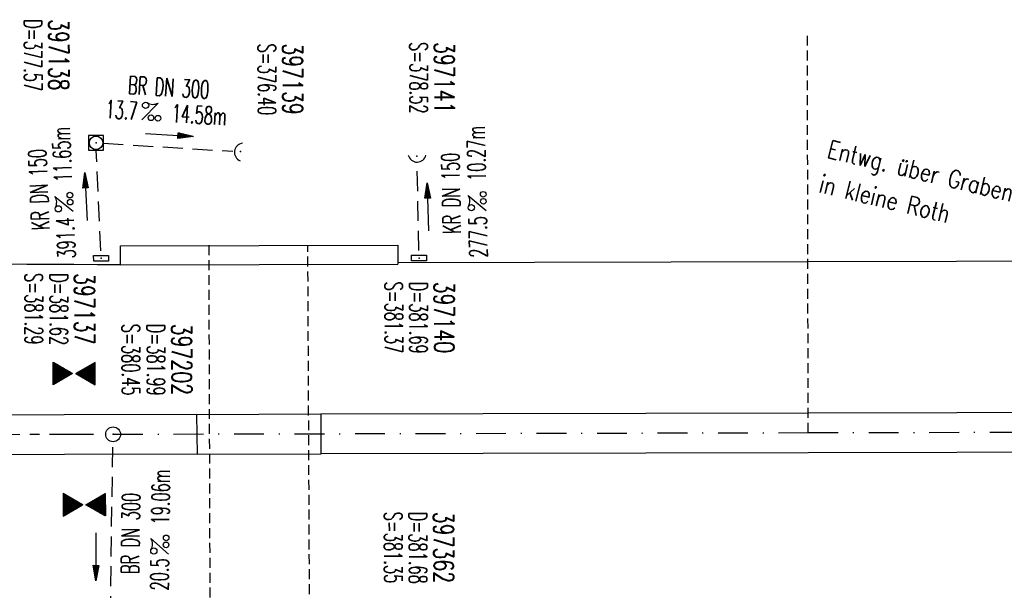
# Model space of a CAD drawing. Extents: x 0 to 1135, y 0 to 420.
# Tile 4 of 56: x 99 to 199, y 186 to 243. Entities that reach past the tile are written whole.
import ezdxf
from ezdxf.enums import TextEntityAlignment as Align

# ---------------------------------------------------------------- set-up
doc = ezdxf.new("R2010")
doc.units = 0
doc.header["$LTSCALE"] = 2
doc.header["$MEASUREMENT"] = 0
for name, pattern in [('ACHSE', [5.5, 4, -0.5, 0.5, -0.5]), ('AUSGEZOGEN', [0]), ('GESTRICH-X2', [1.5, 1, -0.5]), ('GESTRICHELT', [0.75, 0.5, -0.25]), ('STRICHPT-X3', [3, 1.5, -0.75, 0, -0.75])]:
    doc.linetypes.add(name, pattern=pattern)
doc.layers.get('0').update_dxf_attribs({"linetype": 'AUSGEZOGEN'})
for name, color, linetype in [('ACHSE', 250, 'STRICHPT-X3'), ('ACHSETOP', 250, 'ACHSE'), ('BAUWO', 250, 'CONTINUOUS'), ('BAUWU', 250, 'GESTRICHELT'), ('FBR', 8, 'CONTINUOUS'), ('GEF', 1, 'AUSGEZOGEN'), ('HEKTOM', 250, 'GESTRICHELT'), ('KANAL', 7, 'GESTRICH-X2'), ('PFEIL', 7, 'CONTINUOUS'), ('SCHACHTNR', 6, 'CONTINUOUS'), ('SCHRIFT', 7, 'CONTINUOUS'), ('SCHSYMBOL', 7, 'CONTINUOUS'), ('TEXTO', 4, 'CONTINUOUS'), ('TEXTU', 4, 'CONTINUOUS')]:
    doc.layers.add(name, color=color, linetype=linetype)
doc.styles.add('ROMANS', font='romans.shx', dxfattribs={"width": 0.8})

# ---------------------------------------------------------------- blocks, each defined once
blk = doc.blocks.new('PROM')
blk.add_line((1.566, 1.817), (0.019, 0.015))
for centre, radius in [((0.317, 1.51), 0.317), ((0.943, 0.291), 0.283), ((1.645, 0.287), 0.283)]:
    blk.add_circle(centre, radius)
blk.add_arc((0.992, 2.682), 1.033, 239.14139, 303.35492)
blk = doc.blocks.new('PFEIL2')
at = {"color": 0}
for p, q in [((0.88, 0.002), (-2.401, -0.012)), ((0.881, -0.271), (0.879, 0.276)), ((0.879, 0.276), (2.429, 0.009)), ((0.911, 0.27), (0.879, 0.265)), ((0.965, 0.261), (0.879, 0.246)), ((1.019, 0.252), (0.879, 0.228)), ((1.073, 0.242), (0.879, 0.209)), ((1.127, 0.233), (0.879, 0.191)), ((1.181, 0.224), (0.879, 0.172)), ((1.235, 0.214), (0.879, 0.154)), ((1.289, 0.205), (0.879, 0.135)), ((1.343, 0.196), (0.879, 0.117)), ((1.397, 0.187), (0.879, 0.098)), ((1.451, 0.177), (0.879, 0.08)), ((1.505, 0.168), (0.879, 0.061)), ((1.559, 0.159), (0.88, 0.043)), ((1.613, 0.149), (0.88, 0.024)), ((1.668, 0.14), (0.88, 0.006)), ((1.722, 0.131), (0.88, -0.013)), ((1.776, 0.121), (0.88, -0.031)), ((1.83, 0.112), (0.88, -0.05)), ((1.884, 0.103), (0.88, -0.068)), ((1.938, 0.094), (0.88, -0.087)), ((1.992, 0.084), (0.88, -0.105)), ((2.046, 0.075), (0.88, -0.124)), ((2.1, 0.066), (0.88, -0.142)), ((2.154, 0.056), (0.88, -0.161)), ((2.208, 0.047), (0.88, -0.179)), ((2.262, 0.038), (0.881, -0.198)), ((2.316, 0.029), (0.881, -0.216)), ((2.37, 0.019), (0.881, -0.235)), ((2.424, 0.01), (0.881, -0.253)), ((2.429, 0.009), (0.881, -0.271))]:
    blk.add_line(p, q, dxfattribs=at)
blk = doc.blocks.new('30')
at = {"color": 0}
for p, q in [((-0.75, -0.29), (-0.75, 0.293)), ((-0.75, 0.293), (0.753, 0.293)), ((0.753, 0.293), (0.753, -0.29)), ((0.753, -0.29), (-0.75, -0.29))]:
    blk.add_line(p, q, dxfattribs=at)
blk.add_point((0, 0), dxfattribs=at)
blk = doc.blocks.new('GST')
at = {"color": 0}
blk.add_circle((0, 0), 0.75, dxfattribs=at)
blk.add_point((0, 0), dxfattribs=at)
blk = doc.blocks.new('10')
blk.add_blockref('GST', (0, 0))
blk = doc.blocks.new('40')
at = {"color": 0}
blk.add_arc((0.025, 0.311), 0.91, 192.5363, 347.4637, dxfattribs=at)
blk.add_point((0, 0), dxfattribs=at)
blk = doc.blocks.new('20')
blk.add_lwpolyline([(-0.754, -0.751), (0.754, -0.751), (0.754, 0.75), (-0.754, 0.75)], close=True)
blk.add_circle((0, 0), 0.676)
blk.add_point((0, 0))
blk = doc.blocks.new('*X23')
at = {"color": 0}
for p, q in [((379.636, 182.407), (379.645, 182.415)), ((379.64, 182.401), (379.654, 182.415)), ((379.643, 182.395), (379.663, 182.415)), ((379.646, 182.39), (379.672, 182.415)), ((379.649, 182.384), (379.68, 182.415)), ((379.653, 182.379), (379.689, 182.415)), ((379.656, 182.373), (379.698, 182.415)), ((379.659, 182.367), (379.707, 182.415)), ((379.662, 182.362), (379.716, 182.415)), ((379.665, 182.356), (379.725, 182.415)), ((379.669, 182.351), (379.733, 182.415)), ((379.672, 182.345), (379.742, 182.415)), ((379.675, 182.339), (379.751, 182.415)), ((379.678, 182.334), (379.76, 182.415)), ((379.682, 182.328), (379.769, 182.415)), ((379.685, 182.323), (379.778, 182.415)), ((379.688, 182.317), (379.786, 182.415)), ((379.691, 182.311), (379.795, 182.415)), ((379.695, 182.306), (379.804, 182.415)), ((379.698, 182.3), (379.813, 182.415)), ((379.701, 182.295), (379.822, 182.415)), ((379.704, 182.289), (379.831, 182.415)), ((379.708, 182.283), (379.839, 182.415)), ((379.711, 182.278), (379.848, 182.415)), ((379.714, 182.272), (379.857, 182.415)), ((379.717, 182.267), (379.866, 182.415)), ((379.72, 182.261), (379.875, 182.415)), ((379.724, 182.255), (379.884, 182.415)), ((379.727, 182.25), (379.892, 182.415)), ((379.73, 182.244), (379.901, 182.415)), ((379.733, 182.239), (379.91, 182.415)), ((379.737, 182.233), (379.919, 182.415)), ((379.74, 182.227), (379.928, 182.415)), ((379.743, 182.222), (379.937, 182.415)), ((379.746, 182.216), (379.946, 182.415)), ((379.75, 182.21), (379.954, 182.415)), ((379.753, 182.205), (379.963, 182.415)), ((379.756, 182.199), (379.972, 182.415)), ((379.759, 182.194), (379.981, 182.415)), ((379.763, 182.188), (379.99, 182.415)), ((379.766, 182.182), (379.999, 182.415)), ((379.769, 182.177), (380.007, 182.415)), ((379.772, 182.171), (380.016, 182.415)), ((379.775, 182.166), (380.025, 182.415)), ((379.779, 182.16), (380.034, 182.415)), ((379.782, 182.154), (380.043, 182.415)), ((379.785, 182.149), (380.052, 182.415)), ((379.788, 182.143), (380.06, 182.415)), ((379.792, 182.138), (380.069, 182.415)), ((379.795, 182.132), (380.078, 182.415)), ((379.798, 182.126), (380.087, 182.415)), ((379.801, 182.121), (380.096, 182.415)), ((379.805, 182.115), (380.105, 182.415)), ((379.808, 182.11), (380.113, 182.415)), ((379.811, 182.104), (380.122, 182.415)), ((379.814, 182.098), (380.131, 182.415)), ((379.818, 182.093), (380.14, 182.415)), ((379.821, 182.087), (380.149, 182.415)), ((379.824, 182.082), (380.158, 182.415)), ((379.827, 182.076), (380.166, 182.415)), ((379.83, 182.07), (380.175, 182.415)), ((379.834, 182.065), (380.184, 182.415)), ((379.837, 182.059), (380.193, 182.415)), ((379.84, 182.054), (380.202, 182.415)), ((379.843, 182.048), (380.211, 182.415)), ((379.847, 182.042), (380.22, 182.415)), ((379.85, 182.037), (380.228, 182.415)), ((379.853, 182.031), (380.237, 182.415)), ((379.856, 182.026), (380.246, 182.415)), ((379.86, 182.02), (380.255, 182.415)), ((379.863, 182.014), (380.264, 182.415)), ((379.866, 182.009), (380.273, 182.415)), ((379.869, 182.003), (380.281, 182.415)), ((379.873, 181.998), (380.29, 182.415)), ((379.876, 181.992), (380.299, 182.415)), ((379.879, 181.986), (380.308, 182.415)), ((379.882, 181.981), (380.317, 182.415)), ((379.885, 181.975), (380.326, 182.415)), ((379.889, 181.97), (380.334, 182.415)), ((379.892, 181.964), (380.343, 182.415)), ((379.895, 181.958), (380.352, 182.415)), ((379.898, 181.953), (380.361, 182.415)), ((379.902, 181.947), (380.37, 182.415)), ((379.905, 181.942), (380.379, 182.415)), ((379.908, 181.936), (380.387, 182.415)), ((379.911, 181.93), (380.396, 182.415)), ((379.915, 181.925), (380.405, 182.415)), ((379.918, 181.919), (380.414, 182.415)), ((379.921, 181.914), (380.423, 182.415)), ((379.924, 181.908), (380.432, 182.415)), ((379.928, 181.902), (380.44, 182.415)), ((379.931, 181.897), (380.449, 182.415)), ((379.934, 181.891), (380.458, 182.415)), ((379.937, 181.885), (380.467, 182.415)), ((379.94, 181.88), (380.476, 182.415)), ((379.944, 181.874), (380.485, 182.415)), ((379.947, 181.869), (380.494, 182.415)), ((379.95, 181.863), (380.502, 182.415)), ((379.953, 181.857), (380.511, 182.415)), ((379.957, 181.852), (380.52, 182.415)), ((379.96, 181.846), (380.529, 182.415)), ((379.963, 181.841), (380.538, 182.415)), ((379.966, 181.835), (380.547, 182.415)), ((379.97, 181.829), (380.555, 182.415)), ((379.973, 181.824), (380.564, 182.415)), ((379.976, 181.818), (380.573, 182.415)), ((379.979, 181.813), (380.582, 182.415)), ((379.983, 181.807), (380.591, 182.415)), ((379.986, 181.801), (380.6, 182.415)), ((379.989, 181.796), (380.608, 182.415)), ((379.992, 181.79), (380.617, 182.415)), ((379.995, 181.785), (380.626, 182.415)), ((379.999, 181.779), (380.635, 182.415)), ((380.002, 181.773), (380.644, 182.415)), ((380.005, 181.768), (380.653, 182.415)), ((380.008, 181.762), (380.661, 182.415)), ((380.012, 181.757), (380.67, 182.415)), ((380.015, 181.751), (380.679, 182.415)), ((380.018, 181.745), (380.688, 182.415)), ((380.021, 181.74), (380.697, 182.415)), ((380.025, 181.734), (380.706, 182.415)), ((380.028, 181.729), (380.714, 182.415)), ((380.031, 181.723), (380.723, 182.415)), ((380.034, 181.717), (380.732, 182.415)), ((380.038, 181.712), (380.741, 182.415)), ((380.041, 181.706), (380.75, 182.415)), ((380.044, 181.701), (380.759, 182.415)), ((380.047, 181.695), (380.768, 182.415)), ((380.05, 181.689), (380.776, 182.415)), ((380.054, 181.684), (380.785, 182.415)), ((380.057, 181.678), (380.794, 182.415)), ((380.06, 181.673), (380.803, 182.415)), ((380.063, 181.667), (380.812, 182.415)), ((380.067, 181.661), (380.821, 182.415)), ((380.07, 181.656), (380.829, 182.415)), ((380.073, 181.65), (380.838, 182.415)), ((380.076, 181.645), (380.847, 182.415)), ((380.08, 181.639), (380.856, 182.415)), ((380.083, 181.633), (380.865, 182.415)), ((380.086, 181.628), (380.874, 182.415)), ((380.089, 181.622), (380.882, 182.415)), ((380.093, 181.617), (380.891, 182.415)), ((380.096, 181.611), (380.9, 182.415)), ((380.099, 181.605), (380.909, 182.415)), ((380.102, 181.6), (380.918, 182.415)), ((380.105, 181.594), (380.927, 182.415)), ((380.109, 181.588), (380.935, 182.415)), ((380.112, 181.583), (380.944, 182.415)), ((380.115, 181.577), (380.953, 182.415)), ((380.118, 181.572), (380.962, 182.415)), ((380.122, 181.566), (380.971, 182.415)), ((380.125, 181.56), (380.98, 182.415)), ((380.128, 181.555), (380.988, 182.415)), ((380.131, 181.549), (380.997, 182.415)), ((380.135, 181.544), (381.006, 182.415)), ((380.138, 181.538), (381.015, 182.415)), ((380.141, 181.532), (381.024, 182.415)), ((380.144, 181.527), (381.033, 182.415)), ((380.148, 181.521), (381.042, 182.415)), ((380.151, 181.516), (381.05, 182.415)), ((380.154, 181.51), (381.059, 182.415)), ((380.157, 181.504), (381.068, 182.415)), ((380.16, 181.499), (381.077, 182.415)), ((380.164, 181.493), (381.086, 182.415)), ((380.167, 181.488), (381.095, 182.415)), ((380.17, 181.482), (381.103, 182.415)), ((380.173, 181.476), (381.112, 182.415)), ((380.177, 181.471), (381.121, 182.415)), ((380.18, 181.465), (381.13, 182.415)), ((380.183, 181.46), (381.139, 182.415)), ((380.186, 181.454), (381.148, 182.415)), ((380.19, 181.448), (381.156, 182.415)), ((380.193, 181.443), (381.165, 182.415)), ((380.196, 181.437), (381.174, 182.415)), ((380.199, 181.432), (381.183, 182.415)), ((380.203, 181.426), (381.192, 182.415)), ((380.206, 181.42), (381.201, 182.415)), ((380.209, 181.415), (381.209, 182.415)), ((380.212, 181.409), (381.218, 182.415)), ((380.215, 181.404), (381.227, 182.415)), ((380.219, 181.398), (381.236, 182.415)), ((380.222, 181.392), (381.245, 182.415)), ((380.225, 181.387), (381.254, 182.415)), ((380.228, 181.381), (381.262, 182.415)), ((380.232, 181.376), (381.271, 182.415)), ((380.235, 181.37), (381.28, 182.415)), ((380.238, 181.364), (381.289, 182.415)), ((380.241, 181.359), (381.298, 182.415)), ((380.245, 181.353), (381.307, 182.415)), ((380.248, 181.348), (381.316, 182.415)), ((380.251, 181.342), (381.324, 182.415)), ((380.254, 181.336), (381.333, 182.415)), ((380.258, 181.331), (381.342, 182.415)), ((380.261, 181.325), (381.351, 182.415)), ((380.27, 181.308), (381.344, 182.382)), ((380.274, 181.303), (381.332, 182.361)), ((380.277, 181.297), (381.32, 182.34)), ((380.28, 181.292), (381.308, 182.32)), ((380.283, 181.286), (381.296, 182.299)), ((380.287, 181.28), (381.284, 182.278)), ((380.29, 181.275), (381.272, 182.257)), ((380.293, 181.269), (381.26, 182.236)), ((380.296, 181.263), (381.248, 182.215)), ((380.3, 181.258), (381.236, 182.194)), ((380.303, 181.252), (381.224, 182.173)), ((380.306, 181.247), (381.212, 182.152)), ((380.309, 181.241), (381.2, 182.131)), ((380.313, 181.235), (381.187, 182.11)), ((380.316, 181.23), (381.175, 182.089)), ((380.319, 181.224), (381.163, 182.069)), ((380.322, 181.219), (381.151, 182.048)), ((380.325, 181.213), (381.139, 182.027)), ((380.329, 181.207), (381.127, 182.006)), ((380.332, 181.202), (381.115, 181.985)), ((380.335, 181.196), (381.103, 181.964)), ((380.338, 181.191), (381.091, 181.943)), ((380.342, 181.185), (381.079, 181.922)), ((380.345, 181.179), (381.067, 181.901)), ((380.348, 181.174), (381.055, 181.88)), ((380.351, 181.168), (381.043, 181.859)), ((380.355, 181.163), (381.031, 181.839)), ((380.358, 181.157), (381.018, 181.818)), ((380.361, 181.151), (381.006, 181.797)), ((380.364, 181.146), (380.994, 181.776)), ((380.368, 181.14), (380.982, 181.755)), ((380.371, 181.135), (380.97, 181.734)), ((380.374, 181.129), (380.958, 181.713)), ((380.377, 181.123), (380.946, 181.692)), ((380.38, 181.118), (380.934, 181.671)), ((380.384, 181.112), (380.922, 181.65)), ((380.387, 181.107), (380.91, 181.629)), ((380.39, 181.101), (380.898, 181.608)), ((380.393, 181.095), (380.886, 181.588)), ((380.397, 181.09), (380.874, 181.567)), ((380.4, 181.084), (380.861, 181.546)), ((380.403, 181.079), (380.849, 181.525)), ((380.406, 181.073), (380.837, 181.504)), ((380.41, 181.067), (380.825, 181.483)), ((380.413, 181.062), (380.813, 181.462)), ((380.416, 181.056), (380.801, 181.441)), ((380.419, 181.051), (380.789, 181.42)), ((380.423, 181.045), (380.777, 181.399)), ((380.426, 181.039), (380.765, 181.378)), ((380.429, 181.034), (380.753, 181.358)), ((380.432, 181.028), (380.741, 181.337)), ((380.435, 181.023), (380.729, 181.316)), ((380.439, 181.017), (380.717, 181.295)), ((380.442, 181.011), (380.705, 181.274)), ((380.445, 181.006), (380.692, 181.253)), ((380.448, 181), (380.68, 181.232)), ((380.452, 180.995), (380.668, 181.211)), ((380.455, 180.989), (380.656, 181.19)), ((380.458, 180.983), (380.644, 181.169)), ((380.461, 180.978), (380.632, 181.148)), ((380.465, 180.972), (380.62, 181.127)), ((380.468, 180.966), (380.608, 181.107)), ((380.471, 180.961), (380.596, 181.086)), ((380.474, 180.955), (380.584, 181.065)), ((380.478, 180.95), (380.572, 181.044)), ((380.481, 180.944), (380.56, 181.023)), ((380.484, 180.938), (380.548, 181.002)), ((380.487, 180.933), (380.535, 180.981)), ((380.49, 180.927), (380.523, 180.96)), ((380.494, 180.922), (380.511, 180.939)), ((379.629, 179.164), (380.73, 180.265)), ((379.641, 179.185), (380.727, 180.271)), ((379.642, 179.169), (380.733, 180.26)), ((379.651, 179.169), (380.737, 180.254)), ((379.653, 179.206), (380.724, 180.277)), ((379.66, 179.169), (380.74, 180.249)), ((379.665, 179.227), (380.72, 180.282)), ((379.669, 179.169), (380.743, 180.243)), ((379.677, 179.248), (380.717, 180.288)), ((379.678, 179.169), (380.746, 180.237)), ((379.686, 179.169), (380.75, 180.232)), ((379.689, 179.269), (380.714, 180.293)), ((379.695, 179.169), (380.753, 180.226)), ((379.701, 179.289), (380.711, 180.299)), ((379.704, 179.169), (380.756, 180.221)), ((379.713, 179.31), (380.708, 180.305)), ((379.713, 179.169), (380.759, 180.215)), ((379.722, 179.169), (380.763, 180.209)), ((379.725, 179.331), (380.704, 180.31)), ((379.731, 179.169), (380.766, 180.204)), ((379.737, 179.352), (380.701, 180.316)), ((379.739, 179.169), (380.769, 180.198)), ((379.748, 179.169), (380.772, 180.193)), ((379.749, 179.373), (380.698, 180.321)), ((379.757, 179.169), (380.775, 180.187)), ((379.762, 179.394), (380.695, 180.327)), ((379.766, 179.169), (380.779, 180.181)), ((379.774, 179.415), (380.691, 180.333)), ((379.775, 179.169), (380.782, 180.176)), ((379.784, 179.169), (380.785, 180.17)), ((379.786, 179.436), (380.688, 180.338)), ((379.792, 179.169), (380.788, 180.165)), ((379.798, 179.457), (380.685, 180.344)), ((379.801, 179.169), (380.792, 180.159)), ((379.81, 179.478), (380.682, 180.349)), ((379.822, 179.499), (380.678, 180.355)), ((379.834, 179.519), (380.675, 180.361)), ((379.846, 179.54), (380.672, 180.366)), ((379.858, 179.561), (380.669, 180.372)), ((379.87, 179.582), (380.665, 180.378)), ((379.882, 179.603), (380.662, 180.383)), ((379.894, 179.624), (380.659, 180.389)), ((379.906, 179.645), (380.656, 180.394)), ((379.919, 179.666), (380.653, 180.4)), ((379.931, 179.687), (380.649, 180.406)), ((379.943, 179.708), (380.646, 180.411)), ((379.955, 179.729), (380.643, 180.417)), ((379.967, 179.75), (380.64, 180.422)), ((379.979, 179.77), (380.636, 180.428)), ((379.991, 179.791), (380.633, 180.434)), ((380.003, 179.812), (380.63, 180.439)), ((380.015, 179.833), (380.627, 180.445)), ((380.027, 179.854), (380.623, 180.45)), ((380.039, 179.875), (380.62, 180.456)), ((380.051, 179.896), (380.617, 180.462)), ((380.063, 179.917), (380.614, 180.467)), ((380.075, 179.938), (380.61, 180.473)), ((380.088, 179.959), (380.607, 180.478)), ((380.1, 179.98), (380.604, 180.484)), ((380.112, 180), (380.601, 180.49)), ((380.124, 180.021), (380.598, 180.495)), ((380.136, 180.042), (380.594, 180.501)), ((380.148, 180.063), (380.591, 180.506)), ((380.16, 180.084), (380.588, 180.512)), ((380.172, 180.105), (380.585, 180.518)), ((380.184, 180.126), (380.581, 180.523)), ((380.196, 180.147), (380.578, 180.529)), ((380.208, 180.168), (380.575, 180.534)), ((380.22, 180.189), (380.572, 180.54)), ((380.232, 180.21), (380.568, 180.546)), ((380.245, 180.231), (380.565, 180.551)), ((380.257, 180.251), (380.562, 180.557)), ((380.269, 180.272), (380.559, 180.562)), ((380.281, 180.293), (380.555, 180.568)), ((380.293, 180.314), (380.552, 180.574)), ((380.305, 180.335), (380.549, 180.579)), ((380.317, 180.356), (380.546, 180.585)), ((380.329, 180.377), (380.543, 180.59)), ((380.341, 180.398), (380.539, 180.596)), ((380.353, 180.419), (380.536, 180.602)), ((380.365, 180.44), (380.533, 180.607)), ((380.377, 180.461), (380.53, 180.613)), ((380.389, 180.481), (380.526, 180.618)), ((380.401, 180.502), (380.523, 180.624)), ((380.414, 180.523), (380.52, 180.63)), ((380.426, 180.544), (380.517, 180.635)), ((380.438, 180.565), (380.513, 180.641)), ((380.45, 180.586), (380.51, 180.646)), ((380.462, 180.607), (380.507, 180.652)), ((380.474, 180.628), (380.504, 180.658)), ((380.486, 180.649), (380.5, 180.663)), ((379.81, 179.169), (380.795, 180.153)), ((379.819, 179.169), (380.798, 180.148)), ((379.828, 179.169), (380.801, 180.142)), ((379.837, 179.169), (380.805, 180.137)), ((379.845, 179.169), (380.808, 180.131)), ((379.854, 179.169), (380.811, 180.125)), ((379.863, 179.169), (380.814, 180.12)), ((379.872, 179.169), (380.818, 180.114)), ((379.881, 179.169), (380.821, 180.109)), ((379.89, 179.169), (380.824, 180.103)), ((379.899, 179.169), (380.827, 180.097)), ((379.907, 179.169), (380.83, 180.092)), ((379.916, 179.169), (380.834, 180.086)), ((379.925, 179.169), (380.837, 180.081)), ((379.934, 179.169), (380.84, 180.075)), ((379.943, 179.169), (380.843, 180.069)), ((379.952, 179.169), (380.847, 180.064)), ((379.96, 179.169), (380.85, 180.058)), ((379.969, 179.169), (380.853, 180.052)), ((379.978, 179.169), (380.856, 180.047)), ((379.987, 179.169), (380.86, 180.041)), ((379.996, 179.169), (380.863, 180.036)), ((380.005, 179.169), (380.866, 180.03)), ((380.013, 179.169), (380.869, 180.024)), ((380.022, 179.169), (380.873, 180.019)), ((380.031, 179.169), (380.876, 180.013)), ((380.04, 179.169), (380.879, 180.008)), ((380.049, 179.169), (380.882, 180.002)), ((380.058, 179.169), (380.885, 179.996)), ((380.066, 179.169), (380.889, 179.991)), ((380.075, 179.169), (380.892, 179.985)), ((380.084, 179.169), (380.895, 179.98)), ((380.093, 179.169), (380.898, 179.974)), ((380.102, 179.169), (380.902, 179.968)), ((380.111, 179.169), (380.905, 179.963)), ((380.119, 179.169), (380.908, 179.957)), ((380.128, 179.169), (380.911, 179.952)), ((380.137, 179.169), (380.915, 179.946)), ((380.146, 179.169), (380.918, 179.94)), ((380.155, 179.169), (380.921, 179.935)), ((380.164, 179.169), (380.924, 179.929)), ((380.173, 179.169), (380.928, 179.924)), ((380.181, 179.169), (380.931, 179.918)), ((380.19, 179.169), (380.934, 179.912)), ((380.199, 179.169), (380.937, 179.907)), ((380.208, 179.169), (380.94, 179.901)), ((380.217, 179.169), (380.944, 179.896)), ((380.226, 179.169), (380.947, 179.89)), ((380.234, 179.169), (380.95, 179.884)), ((380.243, 179.169), (380.953, 179.879)), ((380.252, 179.169), (380.957, 179.873)), ((380.261, 179.169), (380.96, 179.868)), ((380.27, 179.169), (380.963, 179.862)), ((380.279, 179.169), (380.966, 179.856)), ((380.287, 179.169), (380.97, 179.851)), ((380.296, 179.169), (380.973, 179.845)), ((380.305, 179.169), (380.976, 179.84)), ((380.314, 179.169), (380.979, 179.834)), ((380.323, 179.169), (380.983, 179.828)), ((380.332, 179.169), (380.986, 179.823)), ((380.34, 179.169), (380.989, 179.817)), ((380.349, 179.169), (380.992, 179.812)), ((380.358, 179.169), (380.995, 179.806)), ((380.367, 179.169), (380.999, 179.8)), ((380.376, 179.169), (381.002, 179.795)), ((380.385, 179.169), (381.005, 179.789)), ((380.394, 179.169), (381.008, 179.784)), ((380.402, 179.169), (381.012, 179.778)), ((380.411, 179.169), (381.015, 179.772)), ((380.42, 179.169), (381.018, 179.767)), ((380.429, 179.169), (381.021, 179.761)), ((380.438, 179.169), (381.025, 179.756)), ((380.447, 179.169), (381.028, 179.75)), ((380.455, 179.169), (381.031, 179.744)), ((380.464, 179.169), (381.034, 179.739)), ((380.473, 179.169), (381.038, 179.733)), ((380.482, 179.169), (381.041, 179.727)), ((380.491, 179.169), (381.044, 179.722)), ((380.5, 179.169), (381.047, 179.716)), ((380.508, 179.169), (381.05, 179.711)), ((380.517, 179.169), (381.054, 179.705)), ((380.526, 179.169), (381.057, 179.699)), ((380.535, 179.169), (381.06, 179.694)), ((380.544, 179.169), (381.063, 179.688)), ((380.553, 179.169), (381.067, 179.683)), ((380.561, 179.169), (381.07, 179.677)), ((380.57, 179.169), (381.073, 179.671)), ((380.579, 179.169), (381.076, 179.666)), ((380.588, 179.169), (381.08, 179.66)), ((380.597, 179.169), (381.083, 179.655)), ((380.606, 179.169), (381.086, 179.649)), ((380.614, 179.169), (381.089, 179.643)), ((380.623, 179.169), (381.093, 179.638)), ((380.632, 179.169), (381.096, 179.632)), ((380.641, 179.169), (381.099, 179.627)), ((380.65, 179.169), (381.102, 179.621)), ((380.659, 179.169), (381.105, 179.615)), ((380.668, 179.169), (381.109, 179.61)), ((380.676, 179.169), (381.112, 179.604)), ((380.685, 179.169), (381.115, 179.599)), ((380.694, 179.169), (381.118, 179.593)), ((380.703, 179.169), (381.122, 179.587)), ((380.712, 179.169), (381.125, 179.582)), ((380.721, 179.169), (381.128, 179.576)), ((380.729, 179.169), (381.131, 179.571)), ((380.738, 179.169), (381.135, 179.565)), ((380.747, 179.169), (381.138, 179.559)), ((380.756, 179.169), (381.141, 179.554)), ((380.765, 179.169), (381.144, 179.548)), ((380.774, 179.169), (381.148, 179.543)), ((380.782, 179.169), (381.151, 179.537)), ((380.791, 179.169), (381.154, 179.531)), ((380.8, 179.169), (381.157, 179.526)), ((380.809, 179.169), (381.16, 179.52)), ((380.818, 179.169), (381.164, 179.515)), ((380.827, 179.169), (381.167, 179.509)), ((380.835, 179.169), (381.17, 179.503)), ((380.844, 179.169), (381.173, 179.498)), ((380.853, 179.169), (381.177, 179.492)), ((380.862, 179.169), (381.18, 179.487)), ((380.871, 179.169), (381.183, 179.481)), ((380.88, 179.169), (381.186, 179.475)), ((380.888, 179.169), (381.19, 179.47)), ((380.897, 179.169), (381.193, 179.464)), ((380.906, 179.169), (381.196, 179.459)), ((380.915, 179.169), (381.199, 179.453)), ((380.924, 179.169), (381.203, 179.447)), ((380.933, 179.169), (381.206, 179.442)), ((380.942, 179.169), (381.209, 179.436)), ((380.95, 179.169), (381.212, 179.43)), ((380.959, 179.169), (381.215, 179.425)), ((380.968, 179.169), (381.219, 179.419)), ((380.977, 179.169), (381.222, 179.414)), ((380.986, 179.169), (381.225, 179.408)), ((380.995, 179.169), (381.228, 179.402)), ((381.003, 179.169), (381.232, 179.397)), ((381.012, 179.169), (381.235, 179.391)), ((381.021, 179.169), (381.238, 179.386)), ((381.03, 179.169), (381.241, 179.38)), ((381.039, 179.169), (381.245, 179.374)), ((381.048, 179.169), (381.248, 179.369)), ((381.056, 179.169), (381.251, 179.363)), ((381.065, 179.169), (381.254, 179.358)), ((381.074, 179.169), (381.258, 179.352)), ((381.083, 179.169), (381.261, 179.346)), ((381.092, 179.169), (381.264, 179.341)), ((381.101, 179.169), (381.267, 179.335)), ((381.109, 179.169), (381.27, 179.33)), ((381.118, 179.169), (381.274, 179.324)), ((381.127, 179.169), (381.277, 179.318)), ((381.136, 179.169), (381.28, 179.313)), ((381.145, 179.169), (381.283, 179.307)), ((381.154, 179.169), (381.287, 179.302)), ((381.162, 179.169), (381.29, 179.296)), ((381.171, 179.169), (381.293, 179.29)), ((381.18, 179.169), (381.296, 179.285)), ((381.189, 179.169), (381.3, 179.279)), ((381.198, 179.169), (381.303, 179.274)), ((381.207, 179.169), (381.306, 179.268)), ((381.216, 179.169), (381.309, 179.262)), ((381.224, 179.169), (381.313, 179.257)), ((381.233, 179.169), (381.316, 179.251)), ((381.242, 179.169), (381.319, 179.246)), ((381.251, 179.169), (381.322, 179.24)), ((381.26, 179.169), (381.325, 179.234)), ((381.269, 179.169), (381.329, 179.229)), ((381.277, 179.169), (381.332, 179.223)), ((381.286, 179.169), (381.335, 179.218)), ((381.295, 179.169), (381.338, 179.212)), ((381.304, 179.169), (381.342, 179.206)), ((381.313, 179.169), (381.345, 179.201)), ((381.322, 179.169), (381.348, 179.195)), ((381.33, 179.169), (381.351, 179.19)), ((381.339, 179.169), (381.355, 179.184)), ((381.348, 179.169), (381.358, 179.178))]:
    blk.add_line(p, q, dxfattribs=at)
blk = doc.blocks.new('TIEFP')
at = {"color": 0}
for points in [[(0.005, 0.151), (-1.131, 2.118), (1.141, 2.118)], [(0.005, -0.172), (-1.131, -2.139), (1.141, -2.139)]]:
    blk.add_lwpolyline(points, close=True, dxfattribs=at)
at = {"color": 0, "xscale": 1.311372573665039, "yscale": 1.311372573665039, "zscale": 1.311372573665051}
blk.add_blockref('*X23', (-498.969, -237.096), dxfattribs=at)

msp = doc.modelspace()

# ---------------------------------------------------------------- linework, layer by layer
at = {"layer": 'ACHSE'}
msp.add_lwpolyline([(108.773, 201.237), (178.855, 201.396), (253.854, 201.565), (278.854, 201.622), (303.855, 201.679), (328.854, 201.735), (353.854, 201.792), (360.18, 201.804), (378.854, 201.881), (403.853, 202.1), (428.851, 202.446), (453.846, 202.923), (478.839, 203.528), (503.828, 204.264), (528.812, 205.129), (553.793, 206.122), (578.767, 207.245)], dxfattribs=at)
at = {"layer": 'ACHSETOP'}
msp.add_lwpolyline([(25.364, 201.059), (104.22, 201.237), (106.804, 201.243)], dxfattribs=at)
at = {"layer": 'BAUWO'}
for p, q in [((109.525, 220.229), (137.486, 220.302)), ((109.53, 218.309), (109.525, 220.229)), ((137.486, 220.302), (137.491, 218.381)), ((109.53, 218.309), (137.491, 218.381)), ((117.212, 203.22), (129.717, 203.273)), ((117.266, 199.195), (117.212, 203.22)), ((129.717, 203.273), (129.701, 199.217)), ((129.701, 199.217), (117.266, 199.195))]:
    msp.add_line(p, q, dxfattribs=at)
at = {"layer": 'BAUWU'}
for p, q in [((118.409, 220.274), (118.532, 182.102)), ((128.585, 182.132), (128.409, 220.298))]:
    msp.add_line(p, q, dxfattribs=at)
at = {"layer": 'FBR'}
for points in [[(137.49, 218.552), (178.816, 218.645), (253.815, 218.815), (278.814, 218.872), (303.816, 218.929), (328.815, 218.985), (353.815, 219.042), (360.128, 219.053), (378.743, 219.131), (403.658, 219.348), (428.566, 219.694), (443.099, 219.971)], [(25, 203.048), (103.85, 203.226)], [(103.85, 203.226), (117.212, 203.256)], [(25, 199.048), (103.859, 199.226)], [(103.859, 199.226), (117.265, 199.256)]]:
    msp.add_lwpolyline(points, dxfattribs=at)
for points in [[(109.53, 218.309, 0.002275), (33.816, 218.329, 0.000052), (25, 218.308)], [(129.717, 203.285), (178.85, 203.396), (253.85, 203.565, 0.00002), (266.35, 203.594, -0.00002), (278.849, 203.622, -0.000003), (291.35, 203.65, 0.000003), (303.85, 203.679), (328.85, 203.735), (353.849, 203.792, -0.000192), (357.012, 203.798, 0.000032), (360.174, 203.804, 0.000557), (366.484, 203.823, 0.000285), (378.841, 203.881, 0.000854), (389.141, 203.954, 0.000599), (403.831, 204.099, 0.000687), (416.029, 204.252, 0.000655), (428.818, 204.446, 0.000651), (441.187, 204.666, 0.000494), (450.961, 204.862, 0.000639)], [(129.701, 199.285), (178.859, 199.396), (253.859, 199.565, 0.00002), (266.359, 199.594, -0.00002), (278.859, 199.622, -0.000003), (291.359, 199.65, 0.000003), (303.859, 199.679), (328.859, 199.735), (353.858, 199.792, -0.000192), (357.022, 199.798, 0.000032), (360.186, 199.804, 0.000557), (366.5, 199.823, 0.000285), (378.867, 199.881, 0.000854), (389.175, 199.954, 0.000599), (403.876, 200.1, 0.000687), (416.084, 200.252, 0.000655), (428.884, 200.446, 0.000651), (441.264, 200.667, 0.000495), (451.063, 200.863, 0.000639)]]:
    msp.add_lwpolyline(points, format="xyb", dxfattribs=at)
at = {"layer": 'HEKTOM'}
msp.add_line((178.852, 201.395), (178.772, 241.395), dxfattribs=at)
at = {"layer": 'KANAL'}
for p, q in [((107.805, 230.557), (120.852, 229.748)), ((107.529, 219.707), (107.072, 229.841)), ((139.601, 219.736), (139.424, 228.503)), ((108.499, 182.926), (108.746, 200.471))]:
    msp.add_line(p, q, dxfattribs=at)

# ---------------------------------------------------------------- block references
at = {"layer": 'GEF'}
for p, rotation in [((104.837, 207.347), 89.75614623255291), ((105.871, 194.131), 270.2662104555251)]:
    msp.add_blockref('TIEFP', p, dxfattribs=dict(at, rotation=rotation))
at = {"layer": 'PFEIL'}
for p, rotation in [((114.442, 231.372), 356.5246041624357), ((106.035, 225.179), 92.50850416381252), ((140.506, 224.144), 91.18920416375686), ((107.059, 188.899), 269.1797041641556)]:
    msp.add_blockref('PFEIL2', p, dxfattribs=dict(at, rotation=rotation))
at = {"layer": 'SCHSYMBOL'}
for name, p, rotation in [('20', (107.053, 230.6), 0.1294041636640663), ('40', (121.603, 229.716), 262.6536143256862), ('40', (139.399, 229.255), 0.1294041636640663), ('30', (107.563, 218.961), 0.1294041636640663), ('30', (139.613, 218.992), 0.1294041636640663), ('10', (108.773, 201.224), 0.1294041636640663)]:
    msp.add_blockref(name, p, dxfattribs=dict(at, rotation=rotation))
at = {"layer": 'TEXTU'}
for p, rotation in [((111.637, 232.892), 356.5246041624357), ((104.775, 223.699), 92.50850416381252), ((146.41, 223.776), 91.18920416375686), ((114.385, 189.136), 89.17970416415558)]:
    msp.add_blockref('PROM', p, dxfattribs=dict(at, rotation=rotation))

# ---------------------------------------------------------------- texts
at = {"layer": 'SCHACHTNR', "style": 'ROMANS'}
for s, height, width, p in [('D=377.57', 1.8, 0.6, (99.793, 243.071)), ('397138', 2, 0.7, (102.285, 243.065)), ('S=376.40', 1.8, 0.6, (123.372, 240.602)), ('397139', 2, 0.7, (125.868, 240.627)), ('S=378.52', 1.8, 0.6, (138.669, 240.763)), ('397141', 2, 0.7, (141.162, 240.756)), ('S=381.29', 1.8, 0.6, (99.869, 217.483)), ('397137', 2, 0.7, (104.885, 217.466)), ('D=381.62', 1.8, 0.6, (102.392, 217.472)), ('S=381.37', 1.8, 0.6, (136.162, 216.616)), ('D=381.69', 1.8, 0.6, (138.654, 216.61)), ('397140', 2, 0.7, (141.147, 216.603)), ('S=380.45', 1.8, 0.6, (109.659, 212.359)), ('D=381.99', 1.8, 0.6, (112.187, 212.38)), ('397202', 2, 0.7, (114.68, 212.373)), ('S=381.35', 1.8, 0.6, (136.104, 193.429)), ('D=381.68', 1.8, 0.6, (138.597, 193.423)), ('397362', 2, 0.7, (141.089, 193.417))]:
    msp.add_text(s, height=height, rotation=270.1294, dxfattribs=dict(at, width=width)).set_placement(p)
at = {"layer": 'SCHRIFT', "style": 'ROMANS', "width": 0.8}
for s, p in [('Entwg. über Graben', (180.663, 229.137)), ('in kleine Roth', (179.829, 225.653))]:
    msp.add_text(s, height=1.8, rotation=346.49543, dxfattribs=at).set_placement(p)
at = {"layer": 'TEXTO', "style": 'ROMANS', "width": 0.6}
for s, rotation, p in [('BR DN 300', 356.5246, (114.326, 235.293)), ('KR DN 150', 92.5085, (102.19, 225.926)), ('KR DN 150', 91.1892, (143.75, 225.527)), ('BR DN 300', 89.1797, (111.433, 191.222))]:
    msp.add_text(s, height=1.8, rotation=rotation, dxfattribs=at).set_placement(p, align=Align.CENTER)
at = {"layer": 'TEXTU', "style": 'ROMANS', "width": 0.6}
for s, rotation, p in [('13.7', 356.5246, (107.975, 233.105)), ('14.58m', 356.5246, (114.64, 232.697)), ('11.65m', 92.5085, (104.641, 226.698)), ('10.27m', 91.1892, (146.347, 226.776)), ('391.4', 92.5085, (104.998, 218.977)), ('277.5', 91.1892, (146.514, 219.052)), ('19.06m', 89.1797, (114.428, 192.122)), ('20.5', 89.1797, (114.337, 185.475))]:
    msp.add_text(s, height=1.8, rotation=rotation, dxfattribs=at).set_placement(p)

doc.saveas('drawing.dxf')
